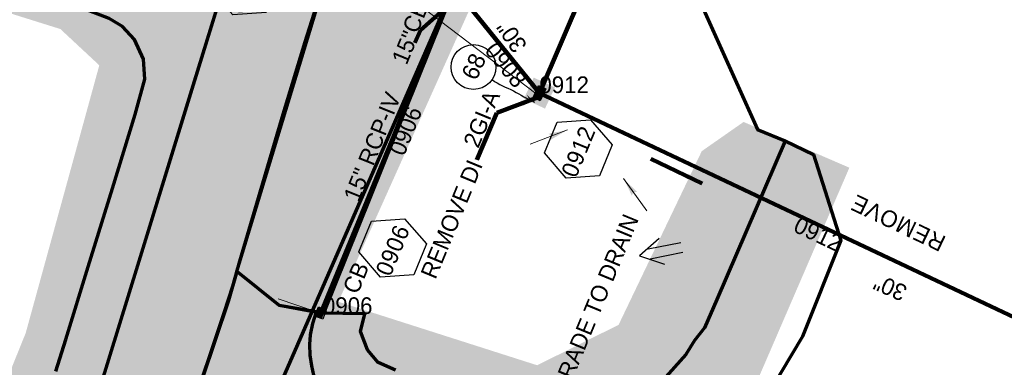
# Model space of a CAD drawing. Extents: x 1160024 to 2574774, y 200346 to 1150377.
# Tile 99 of 118: x 2483135 to 2483430, y 368648 to 368753. Entities that reach past the tile are written whole.
import ezdxf
from ezdxf.enums import TextEntityAlignment as Align

# ---------------------------------------------------------------- set-up
doc = ezdxf.new("R2010")
doc.units = 0
doc.header["$MEASUREMENT"] = 0
doc.linetypes.add('DGN Style 2', pattern=[29.296317, 17.57779, -11.718527])
for name, color, linetype, lineweight in [('Exist Plan Preparation Drainage Arrows Symbol CELL', 5, 'Continuous', 30), ('Exist Plan Preparation Drainage Notes Label', 31, 'Continuous', 30), ('Exist Plan Preparation Watershed Blue', 5, 'Continuous', 30), ('Prop Drainage Structure Box Number Symbol CELL', 9, 'Continuous', 30), ('Prop Drainage Structure Catch Basin Grate 840 03G CELL', 7, 'Continuous', 30), ('Prop Drainage Structure Catch Basin Grate 840 03G Label', 9, 'Continuous', 30), ('Prop Drainage Structure Drop Inlet Grate 2 Narrow Slots and Sag Grates 840 24 CELL', 7, 'Continuous', 30), ('Prop Drainage Structure Drop Inlet Grate 2 Narrow Slots and Sag Grates 840 24 Label', 9, 'Continuous', 30), ('Prop Drainage Structure Pipe RCP 15in Class III Label', 9, 'Continuous', 30), ('Prop Drainage Structure Pipe RCP 15in Class IV', 9, 'Continuous', 211), ('Prop Drainage Structure Pipe RCP 24in Class III Label', 9, 'Continuous', 30), ('Prop Drainage Structure Pipe RCP 30in Class III', 9, 'Continuous', 211), ('Prop Drainage Structure Pipe RCP 30in Class III Label', 9, 'Continuous', 30), ('Prop Drainage Structure Pipe Removal Label', 9, 'Continuous', 30), ('Prop Drainage Structure Plot Symbol 20 Scale', 9, 'DGN Style 2', 13), ('Prop Drainage Structure Plot Symbol 20 Scale CELL', 9, 'DGN Style 2', 13), ('Prop Drainage Structure Plot Symbol 50 Scale', 9, 'DGN Style 2', 13), ('Prop Drainage Structure Plot Symbol 50 Scale CELL', 9, 'DGN Style 2', 13), ('Prop Plan Preparation Grade to Drain Arrows CELL', 7, 'Continuous', 13), ('Prop Plan Preparation Grade to Drain Arrows Label', 9, 'Continuous', 30)]:
    doc.layers.add(name, color=color, linetype=linetype, lineweight=lineweight)
for name, color, linetype, lineweight, plot in [('Scratch_Level_5', 6, 'Continuous', 0, False), ('Scratch_Level_6', 30, 'Continuous', 0, False), ('Scratch_Level_8', 171, 'Continuous', 0, False), ('Scratch_Level_9', 9, 'Continuous', 0, False)]:
    doc.layers.add(name, color=color, linetype=linetype, lineweight=lineweight, plot=plot)
doc.styles.add('Style-font041', font='font041.shx')
doc.styles.add('Style-GEOMETRICFUTURA_211_M_L', font='GEOMETRICFUTURA_211_M_L.shx')
doc.dimstyles.new('erosion_control', dxfattribs={"dimtxt": 4.99999, "dimasz": 9.99998, "dimexe": 2.499995, "dimexo": 2.499995, "dimgap": 2.499995, "dimtad": 0, "dimtih": 1, "dimtoh": 1, "dimzin": 3, "dimdsep": 46, "dimtxsty": 'Style-GEOMETRICFUTURA_211_M_L', "dimcen": 0.09, "dimaunit": 1, "dimadec": 4, "dimazin": 3, "dimtfac": 1, "dimtofl": 0, "dimtmove": 0, "dimatfit": 1, "dimfxl": 1, "dimtzin": 3, "dimlwd": 106, "dimarcsym": 0})

# ---------------------------------------------------------------- blocks, each defined once
blk = doc.blocks.new('*U89')
at = {"layer": 'Exist Plan Preparation Drainage Notes Label'}
blk.add_circle((-2.02, 0), 1.993, dxfattribs=at)
blk.add_open_spline([(-0.139, -0.659), (0.523, -0.972), (1.251, -1.003), (1.947, -1.171), (2.636, -1.338), (3.313, -1.545), (4.014, -1.669)], degree=3, knots=[0, 0, 0, 0, 0.5025, 0.5025, 0.5025, 1, 1, 1, 1], dxfattribs=at)
blk.add_solid([(4.014, -1.669), (3.192, -1.207), (3.124, -1.722), (3.522, -1.565)], dxfattribs=at)
blk = doc.blocks.new('PROP DRAINAGE STRUCTURE BOX NUMBER SYMBOL_14')
at = {"layer": 'Prop Drainage Structure Box Number Symbol CELL', "flags": 128}
blk.add_lwpolyline([(-5, 8.94), (5, 8.94), (9.47, 0), (5, -8.94), (-5, -8.94), (-9.47, 0), (-5, 8.94)], dxfattribs=at)
at = {"layer": 'Prop Drainage Structure Box Number Symbol CELL', "insert": (-0.62, -0.32), "char_height": 5, "attachment_point": 5, "line_spacing_factor": 0.6, "style": 'Style-GEOMETRICFUTURA_211_M_L'}
blk.add_mtext('\\T1.051;0903', dxfattribs=at)
blk = doc.blocks.new('PROP DRAINAGE STRUCTURE BOX NUMBER SYMBOL_16')
at = {"layer": 'Prop Drainage Structure Box Number Symbol CELL', "flags": 128}
blk.add_lwpolyline([(-5, 8.94), (5, 8.94), (9.47, 0), (5, -8.94), (-5, -8.94), (-9.47, 0), (-5, 8.94)], dxfattribs=at)
at = {"layer": 'Prop Drainage Structure Box Number Symbol CELL', "insert": (-0.59, -0.32), "char_height": 5, "attachment_point": 5, "line_spacing_factor": 0.6, "style": 'Style-GEOMETRICFUTURA_211_M_L'}
blk.add_mtext('\\T1.051;0906', dxfattribs=at)
blk = doc.blocks.new('PROP DRAINAGE STRUCTURE BOX NUMBER SYMBOL_21')
at = {"layer": 'Prop Drainage Structure Box Number Symbol CELL', "flags": 128}
blk.add_lwpolyline([(-5, 8.94), (5, 8.94), (9.47, 0), (5, -8.94), (-5, -8.94), (-9.47, 0), (-5, 8.94)], dxfattribs=at)
at = {"layer": 'Prop Drainage Structure Box Number Symbol CELL', "insert": (-0.7, -0.32), "char_height": 5, "attachment_point": 5, "line_spacing_factor": 0.6, "style": 'Style-GEOMETRICFUTURA_211_M_L'}
blk.add_mtext('\\T1.056;0912', dxfattribs=at)
blk = doc.blocks.new('PROP TERMINATOR ARROW_239')
at = {"layer": 'Prop Plan Preparation Grade to Drain Arrows CELL'}
blk.add_solid([(-5.71, 0.95), (0, 0), (-5, 0), (-5.71, -0.95)], dxfattribs=at)
blk = doc.blocks.new('PROP PLAN PREPARATION GRADE TO DRAIN ARROWS_69')
at = {"layer": 'Prop Plan Preparation Grade to Drain Arrows CELL'}
blk.add_line((-7, 0), (5, 0), dxfattribs=at)
blk.add_blockref('PROP TERMINATOR ARROW_239', (5, 0), dxfattribs=at)
blk = doc.blocks.new('PROP TERMINATOR ARROW_240')
at = {"layer": 'Prop Plan Preparation Grade to Drain Arrows CELL', "extrusion": (0, 0, -1)}
blk.add_solid([(5.71, 0.95), (0, 0), (5, 0), (5.71, -0.95)], dxfattribs=at)
blk = doc.blocks.new('PROP PLAN PREPARATION GRADE TO DRAIN ARROWS_70')
at = {"layer": 'Prop Plan Preparation Grade to Drain Arrows CELL'}
blk.add_line((-7, 0), (5, 0), dxfattribs=at)
blk.add_blockref('PROP TERMINATOR ARROW_240', (5, 0), dxfattribs=at)
blk = doc.blocks.new('EXIST PLAN PREPARATION DRAINAGE ARROWS SYMBOL_168')
at = {"layer": 'Exist Plan Preparation Drainage Arrows Symbol CELL'}
for p, q in [((-3.87, 1.5), (6.13, 1.5)), ((-3.87, -1.5), (6.13, -1.5))]:
    blk.add_line(p, q, dxfattribs=at)
at = {"layer": 'Exist Plan Preparation Drainage Arrows Symbol CELL', "flags": 128}
blk.add_lwpolyline([(0, 3.97), (-6.87, 0), (0, -3.97)], dxfattribs=at)
blk = doc.blocks.new('PROP DRAINAGE STRUCTURE DROP INLET GRATE 2 NARROW SLOTS AND SAG GRATES 840 24')
at = {"layer": 'Prop Drainage Structure Drop Inlet Grate 2 Narrow Slots and Sag Grates 840 24 CELL', "flags": 128}
for points in [[(-2, 1.17), (2, 1.17), (2, -1.17), (-2, -1.17), (-2, 1.17)], [(-1.94, 1.1), (1.94, 1.1), (1.94, -1.1), (-1.94, -1.1), (-1.94, 1.1)], [(-1.93, 1.09), (-0.01, 1.09), (-0.01, -1.09), (-1.93, -1.09), (-1.93, 1.09)], [(-1.76, 0.91), (-1.58, 0.91), (-1.58, -0.91), (-1.76, -0.91), (-1.76, 0.91)], [(-1.46, 0.91), (-1.29, 0.91), (-1.29, -0.91), (-1.46, -0.91), (-1.46, 0.91)], [(-1.17, 0.91), (-0.99, 0.91), (-0.99, -0.91), (-1.17, -0.91), (-1.17, 0.91)], [(-0.87, 0.91), (-0.69, 0.91), (-0.69, -0.91), (-0.87, -0.91), (-0.87, 0.91)], [(-0.57, 0.91), (-0.4, 0.91), (-0.4, -0.91), (-0.57, -0.91), (-0.57, 0.91)], [(-0.28, 0.91), (-0.1, 0.91), (-0.1, -0.91), (-0.28, -0.91), (-0.28, 0.91)], [(0.01, 1.09), (1.93, 1.09), (1.93, -1.09), (0.01, -1.09), (0.01, 1.09)], [(0.1, 0.91), (0.28, 0.91), (0.28, -0.91), (0.1, -0.91), (0.1, 0.91)], [(0.4, 0.91), (0.57, 0.91), (0.57, -0.91), (0.4, -0.91), (0.4, 0.91)], [(0.69, 0.91), (0.87, 0.91), (0.87, -0.91), (0.69, -0.91), (0.69, 0.91)], [(0.99, 0.91), (1.17, 0.91), (1.17, -0.91), (0.99, -0.91), (0.99, 0.91)], [(1.29, 0.91), (1.46, 0.91), (1.46, -0.91), (1.29, -0.91), (1.29, 0.91)], [(1.58, 0.91), (1.76, 0.91), (1.76, -0.91), (1.58, -0.91), (1.58, 0.91)]]:
    blk.add_lwpolyline(points, dxfattribs=at)
at = {"layer": 'Prop Drainage Structure Plot Symbol 20 Scale CELL'}
blk.add_solid([(-2, 2), (2, 2), (-2, -2), (2, -2)], dxfattribs=at)
at = {"layer": 'Prop Drainage Structure Plot Symbol 50 Scale CELL', "extrusion": (0, 0, -1)}
blk.add_solid([(3.5, 3.5), (-3.5, 3.5), (3.5, -3.5), (-3.5, -3.5)], dxfattribs=at)
blk = doc.blocks.new('PROP DRAINAGE STRUCTURE CATCH BASIN GRATE 840 03G_6')
at = {"layer": 'Prop Drainage Structure Catch Basin Grate 840 03G CELL', "flags": 128}
for points in [[(1.5, 0), (-1.5, 0), (-1.5, 2), (1.5, 2), (1.5, -0.5), (-1.5, -0.5), (-1.5, 0)], [(1.49, 0.01), (-1.49, 0.01), (-1.49, 1.99), (1.49, 1.99), (1.49, 0.01)], [(-1.36, 1.86), (1.36, 1.86), (1.36, 0.14), (-1.36, 0.14), (-1.36, 1.86)]]:
    blk.add_lwpolyline(points, dxfattribs=at)
for points in [[(-1.35, 1.62), (-1.12, 1.85, -1), (-1.03, 1.76), (-1.26, 1.53, -1), (-1.35, 1.62)], [(-1.26, 1.26, -1), (-1.35, 1.35), (-0.83, 1.85, -1), (-0.75, 1.76), (-1.26, 1.26)], [(-1.35, 1.07), (-0.55, 1.85, -1), (-0.46, 1.76), (-1.26, 0.98, -1), (-1.35, 1.07)], [(-1.26, 0.7, -1), (-1.35, 0.79), (-0.27, 1.85, -1), (-0.18, 1.76), (-1.26, 0.7)], [(-1.35, 0.52), (-0.06, 1.77), (-0.06, 1.59), (-1.26, 0.43, -1), (-1.35, 0.52)], [(-1.26, 0.15, -1), (-1.35, 0.24), (-0.06, 1.49), (-0.06, 1.32), (-1.26, 0.15)], [(-1.06, 0.24), (-0.06, 1.22), (-0.06, 1.04), (-0.97, 0.15, -1), (-1.06, 0.24)], [(-0.69, 0.15, -1), (-0.78, 0.24), (-0.06, 0.94), (-0.06, 0.76), (-0.69, 0.15)], [(-0.49, 0.24), (-0.06, 0.66), (-0.06, 0.49), (-0.41, 0.15, -1), (-0.49, 0.24)], [(-0.12, 0.15, -1), (-0.21, 0.24), (-0.06, 0.39), (-0.06, 0.21), (-0.12, 0.15)], [(0.06, 1.61), (0.3, 1.85, -1), (0.39, 1.76), (0.06, 1.44), (0.06, 1.61)], [(0.06, 1.34), (0.58, 1.85, -1), (0.67, 1.76), (0.06, 1.16), (0.06, 1.34)], [(0.06, 1.06), (0.87, 1.85, -1), (0.96, 1.76), (0.06, 0.89), (0.06, 1.06)], [(0.06, 0.78), (1.15, 1.85, -1), (1.24, 1.76), (0.06, 0.61), (0.06, 0.78)], [(0.06, 0.51), (1.26, 1.67, -1), (1.35, 1.58), (0.06, 0.33), (0.06, 0.51)], [(0.07, 0.24), (1.26, 1.4, -1), (1.35, 1.31), (0.16, 0.15), (0.07, 0.24)], [(0.36, 0.24), (1.26, 1.12, -1), (1.35, 1.03), (0.44, 0.15), (0.36, 0.24)], [(0.64, 0.24), (1.26, 0.84, -1), (1.35, 0.76), (0.73, 0.15), (0.64, 0.24)], [(0.92, 0.24), (1.26, 0.57, -1), (1.35, 0.48), (1.01, 0.15), (0.92, 0.24)], [(1.21, 0.24), (1.26, 0.29, -1), (1.35, 0.2), (1.29, 0.15, -1), (1.21, 0.24)]]:
    blk.add_lwpolyline(points, format="xyb", dxfattribs=at)
at = {"layer": 'Prop Drainage Structure Plot Symbol 20 Scale', "extrusion": (0, 0, -1)}
blk.add_solid([(2, 2.04), (-2, 2.04), (2, -1.96), (-2, -1.96)], dxfattribs=at)
at = {"layer": 'Prop Drainage Structure Plot Symbol 50 Scale'}
blk.add_solid([(-3.5, 3.54), (3.5, 3.54), (-3.5, -3.46), (3.5, -3.46)], dxfattribs=at)

msp = doc.modelspace()

# ---------------------------------------------------------------- hatches: boundary and pattern name
at = {"layer": 'Scratch_Level_6'}
msp.add_hatch(color=256, dxfattribs=at).paths.add_polyline_path([(2482474.94, 367420.19), (2482471.85, 367422.73), (2482435.26, 367476.58), (2482402.2, 367525.23), (2482419.97, 367532.15), (2482463.91, 367534.88), (2482527.41, 367572.3), (2482618.46, 367637.89), (2482671.72, 367666.15), (2482693.43, 367707.74), (2482708.83, 367715.94), (2482765.41, 367774.37), (2482805.67, 367815.95), (2482839.36, 367878.19), (2482875.27, 367933.64), (2482906.17, 368003.38), (2482956.63, 368117.24), (2482997.93, 368220.2), (2483035.29, 368334), (2483022.84, 368369.74), (2483006.48, 368416.66), (2483006.73, 368451.15), (2483018.08, 368468.6), (2483051.39, 368519.82), (2483091.71, 368572.45), (2483122.05, 368623.39), (2483136.32, 368658.7), (2483152.52, 368717.58), (2483158.4, 368738.99), (2483146.72, 368749.86), (2483127.93, 368755.75), (2483121.57, 368767.87), (2483128.62, 368790.48), (2483169.99, 368777.58), (2483190.23, 368788.76), (2483226.15, 368898.23), (2483267.42, 368990.7), (2483259.21, 368996.77), (2483254.64, 369000.15), (2483249.25, 369012.75), (2483249.71, 369021.8), (2483257.25, 369033.68), (2483268.66, 369040.08), (2483274.76, 369040.36), (2483397.82, 369000.76), (2483457.41, 368981.59), (2483457.92, 368979.7), (2483437.83, 368974.25), (2483391.28, 368955.58), (2483356.18, 368956.57), (2483325.68, 368884.36), (2483300.89, 368825.65), (2483230.14, 368668.08), (2483289.79, 368649.03), (2483314.22, 368661.15), (2483339.18, 368713.24), (2483351.73, 368722), (2483383.47, 368708.28), (2483348, 368626.25), (2483284.1, 368575.05), (2483233.64, 368569.54), (2483189.22, 368407.23), (2483134.3, 368265.97), (2483058.6, 368071.25), (2483051.2, 368015.06), (2483013.43, 367969.92), (2482938.88, 367836.08), (2482928.31, 367770.02), (2482882.4, 367741.99), (2482866.68, 367697.56), (2482813.39, 367633.34), (2482774.37, 367613.73), (2482720.52, 367599.21), (2482670.31, 367566.66), (2482592.3, 367530.38), (2482505.23, 367478.62), (2482485.7, 367449.46)])

# ---------------------------------------------------------------- linework, layer by layer
at = {"layer": 'Exist Plan Preparation Watershed Blue', "color": 5, "linetype": 'Continuous', "lineweight": 70, "flags": 128}
for points in [[(2482681.72, 369157.14), (2482794.46, 369070.02), (2482860.03, 369101.58), (2482948.14, 369111.15), (2483191.54, 369034.17), (2483208.69, 369027.23), (2483200.69, 369002.39), (2483136.79, 368973.71), (2483108.43, 368929.57), (2483093.37, 368887.24), (2483021.47, 368855.87), (2483125.61, 368779.09), (2483157.72, 368769.72), (2483167.43, 368780.6), (2483174.25, 368780.22), (2483184.08, 368783.73), (2483191.04, 368791.51), (2483264.55, 368762.22), (2483213.39, 368644.97)], [(2483394.26, 368960.9), (2483391.74, 368950.26), (2483385.57, 368932.95), (2483410.51, 368923.91), (2483393.33, 368903.69), (2483366.82, 368865.61), (2483329.75, 368777.79), (2483355.89, 368719.73), (2483364.22, 368716.32), (2483372.71, 368712.25), (2483380.89, 368686.48), (2483369.45, 368657.64), (2483356.74, 368636.33)], [(2483247.25, 368647.59), (2483242.05, 368649.82), (2483238.88, 368653.65), (2483236.8, 368659.14), (2483238.04, 368664.44), (2483238.04, 368664.44), (2483224.76, 368664.66), (2483264.77, 368761.85), (2483264.85, 368762.34), (2483292.55, 368826.22), (2483314.13, 368818.16), (2483329.89, 368852.7), (2483343.35, 368880.23), (2483356.22, 368869.49), (2483366.82, 368865.61), (2483329.75, 368777.79), (2483355.89, 368719.73), (2483364.22, 368716.32), (2483343.68, 368668.77), (2483340.01, 368660.27), (2483336.98, 368656.45), (2483334.37, 368652.26), (2483325.04, 368641.77)], [(2483145.36, 368647.21), (2483148.4, 368656.75), (2483155.09, 368678.51), (2483162.33, 368702.01), (2483169.17, 368724.21), (2483172.05, 368734.85), (2483171.63, 368740.78), (2483168.95, 368746.77), (2483165.35, 368750.63), (2483161.34, 368753.05), (2483122.39, 368768.04), (2483125.61, 368779.09), (2483157.72, 368769.72), (2483166.16, 368779.6), (2483169.81, 368779.08), (2483178.61, 368780.19), (2483186.19, 368785.08), (2483190.05, 368791.67), (2483190.36, 368793.36), (2483203.76, 368788.99), (2483169.87, 368678.93), (2483158.62, 368642.7)], [(2483185.24, 368633.08), (2483195.99, 368665.02), (2483198.43, 368672.73), (2483200.57, 368680.23), (2483213.55, 368724.29), (2483220.21, 368746.05), (2483229.75, 368776.31), (2483215.38, 368778.48), (2483203.15, 368786.88), (2483194.67, 368759.48), (2483186.89, 368734.19), (2483169.87, 368678.93), (2483158.62, 368642.7)], [(2483222.77, 368646.02), (2483222.14, 368648.82), (2483221.66, 368652.02), (2483221.62, 368655.21), (2483221.8, 368658.14), (2483222.44, 368661.58), (2483223.6, 368665.04), (2483212.41, 368666.94), (2483199.71, 368677.13), (2483197.19, 368668.45), (2483185.24, 368633.08)]]:
    msp.add_lwpolyline(points, dxfattribs=at)
msp.add_lwpolyline([(2483224.76, 368664.66), (2483212.41, 368666.94), (2483199.71, 368677.13), (2483229.75, 368776.31), (2483264.77, 368761.85), (2483254.39, 368737.22), (2483233.79, 368685.85), (2483226.74, 368667.62), (2483224.76, 368664.66)], close=True, dxfattribs=at)
at = {"layer": 'Prop Drainage Structure Pipe RCP 15in Class IV'}
msp.add_line((2483225.5, 368664.41), (2483264.88, 368762.33), dxfattribs=at)
at = {"layer": 'Prop Drainage Structure Pipe RCP 30in Class III'}
for p, q in [((2483264.88, 368762.33), (2483290.45, 368730.65)), ((2483290.45, 368730.65), (2483446.43, 368656.99))]:
    msp.add_line(p, q, dxfattribs=at)
at = {"layer": 'Scratch_Level_5'}
for p, q in [((2483289.79, 368730.2), (2483218.1, 368784.7)), ((2483225.47, 368664.32), (2483228.68, 368672.67)), ((2483223.61, 368665.06), (2483212.11, 368668.97))]:
    msp.add_line(p, q, dxfattribs=at)
at = {"layer": 'Scratch_Level_9', "lineweight": 120}
msp.add_line((2483351.89, 368872.8), (2483290.45, 368730.65), dxfattribs=at)

# ---------------------------------------------------------------- block references
at = {"layer": 'Exist Plan Preparation Drainage Arrows Symbol CELL', "rotation": 11.21595047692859}
msp.add_blockref('EXIST PLAN PREPARATION DRAINAGE ARROWS SYMBOL_168', (2483327.21, 368683.2), dxfattribs=at)
at = {"layer": 'Exist Plan Preparation Drainage Notes Label', "xscale": 3.375, "yscale": 3.375, "zscale": 3.375, "rotation": 345.5278009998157}
msp.add_blockref('*U89', (2483277.29, 368736.77), dxfattribs=at)
at = {"layer": 'Prop Drainage Structure Box Number Symbol CELL'}
for name, p, rotation in [('PROP DRAINAGE STRUCTURE BOX NUMBER SYMBOL_14', (2483202.07, 368762.87), 67.56305879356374), ('PROP DRAINAGE STRUCTURE BOX NUMBER SYMBOL_21', (2483302.15, 368713.92), 67.5630587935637), ('PROP DRAINAGE STRUCTURE BOX NUMBER SYMBOL_16', (2483246.4, 368684.23), 67.5630587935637)]:
    msp.add_blockref(name, p, dxfattribs=dict(at, rotation=rotation))
at = {"layer": 'Prop Drainage Structure Plot Symbol 20 Scale', "rotation": 68.98171499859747}
msp.add_blockref('PROP DRAINAGE STRUCTURE CATCH BASIN GRATE 840 03G_6', (2483225.5, 368664.41), dxfattribs=at)
at = {"layer": 'Prop Drainage Structure Plot Symbol 20 Scale CELL', "rotation": 65}
msp.add_blockref('PROP DRAINAGE STRUCTURE DROP INLET GRATE 2 NARROW SLOTS AND SAG GRATES 840 24', (2483290.45, 368730.65), dxfattribs=at)
at = {"layer": 'Prop Plan Preparation Grade to Drain Arrows CELL'}
for name, p, rotation in [('PROP PLAN PREPARATION GRADE TO DRAIN ARROWS_70', (2483294.19, 368717.8), 21.03732431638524), ('PROP PLAN PREPARATION GRADE TO DRAIN ARROWS_69', (2483318.58, 368701), 125.7055721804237)]:
    msp.add_blockref(name, p, dxfattribs=dict(at, rotation=rotation))

# ---------------------------------------------------------------- texts
at = {"layer": 'Exist Plan Preparation Drainage Notes Label', "style": 'Style-GEOMETRICFUTURA_211_M_L'}
msp.add_text('68', height=5.062, rotation=65.8631, dxfattribs=at).set_placement((2483270.76, 368738.64), align=Align.MIDDLE_CENTER)
at = {"layer": 'Prop Drainage Structure Catch Basin Grate 840 03G Label', "style": 'Style-GEOMETRICFUTURA_211_M_L'}
for p in [(2483253.28, 368753.46), (2483235.39, 368675.29)]:
    msp.add_text('CB', height=5, rotation=67.5631, dxfattribs=at).set_placement(p, align=Align.MIDDLE_CENTER)
at = {"layer": 'Prop Drainage Structure Drop Inlet Grate 2 Narrow Slots and Sag Grates 840 24 Label', "style": 'Style-GEOMETRICFUTURA_211_M_L'}
msp.add_text('2GI-A', height=5, rotation=67.5631, dxfattribs=at).set_placement((2483273.12, 368722.9), align=Align.MIDDLE_CENTER)
at = {"layer": 'Prop Drainage Structure Pipe RCP 15in Class III Label', "style": 'Style-GEOMETRICFUTURA_211_M_L'}
msp.add_text('15" RCP-IV ', height=5, rotation=68.092, dxfattribs=at).set_placement((2483240.63, 368715.43), align=Align.MIDDLE_CENTER)
at = {"layer": 'Prop Drainage Structure Pipe RCP 24in Class III Label', "style": 'Style-GEOMETRICFUTURA_211_M_L'}
msp.add_text('15"', height=5, rotation=67.567, dxfattribs=at).set_placement((2483250.18, 368744.33), align=Align.MIDDLE_CENTER)
msp.add_text('REMOVE DI', height=5, rotation=67.5595, dxfattribs=at).set_placement((2483254.65, 368676.46), align=Align.TOP_LEFT)
at = {"layer": 'Prop Drainage Structure Pipe RCP 30in Class III Label', "style": 'Style-GEOMETRICFUTURA_211_M_L'}
for rotation, p in [(123.8559, (2483282.16, 368747.66)), (155.8797, (2483395.72, 368672.32))]:
    msp.add_text('30"', height=5, rotation=rotation, dxfattribs=at).set_placement(p, align=Align.MIDDLE_CENTER)
at = {"layer": 'Prop Drainage Structure Pipe Removal Label', "insert": (2483410.67, 368682.93), "char_height": 5, "attachment_point": 1, "rotation": 154.5321, "line_spacing_factor": 0.6, "style": 'Style-GEOMETRICFUTURA_211_M_L'}
msp.add_mtext('\\T1.044;REMOVE', dxfattribs=at)
at = {"layer": 'Prop Plan Preparation Grade to Drain Arrows Label', "style": 'Style-GEOMETRICFUTURA_211_M_L'}
msp.add_text('GRADE TO DRAIN', height=5, rotation=67.5631, dxfattribs=at).set_placement((2483307.08, 368667.3), align=Align.MIDDLE_CENTER)
at = {"layer": 'Scratch_Level_8', "linetype": 'Continuous', "lineweight": 30, "style": 'Style-font041'}
for s, rotation, p in [('0908', 308.9021, (2483277.67, 368746.49)), ('0906', 68.0912, (2483245.19, 368713.37)), ('0912', 334.7229, (2483368.44, 368693.82))]:
    msp.add_text(s, height=5, rotation=rotation, dxfattribs=at).set_placement(p, align=Align.TOP_LEFT)
at = {"layer": 'Scratch_Level_8', "linetype": 'Continuous', "style": 'Style-font041'}
for s, p in [('0912', (2483290.45, 368735.65)), ('0906', (2483225.5, 368669.41))]:
    msp.add_text(s, height=5, dxfattribs=at).set_placement(p, align=Align.TOP_LEFT)

# ---------------------------------------------------------------- leaders
at = {"layer": 'Exist Plan Preparation Drainage Notes Label'}
msp.add_leader([(2483339.34, 368703.55), (2483323.88, 368710.98)], dimstyle='erosion_control', override={"dimtxt": 5, "dimasz": 5, "dimgap": 0, "dimlwd": 65534}, dxfattribs=at)
at = {"layer": 'Prop Drainage Structure Pipe Removal Label'}
for points in [[(2483268.35, 368761.54), (2483254.74, 368749.53), (2483253.08, 368745.74)], [(2483289.9, 368729.3), (2483277.71, 368724.75), (2483271.72, 368710.63)]]:
    msp.add_leader(points, dimstyle='erosion_control', override={"dimtxt": 5, "dimasz": 5, "dimgap": 0, "dimlwd": 65534}, dxfattribs=at)

doc.saveas('drawing.dxf')
